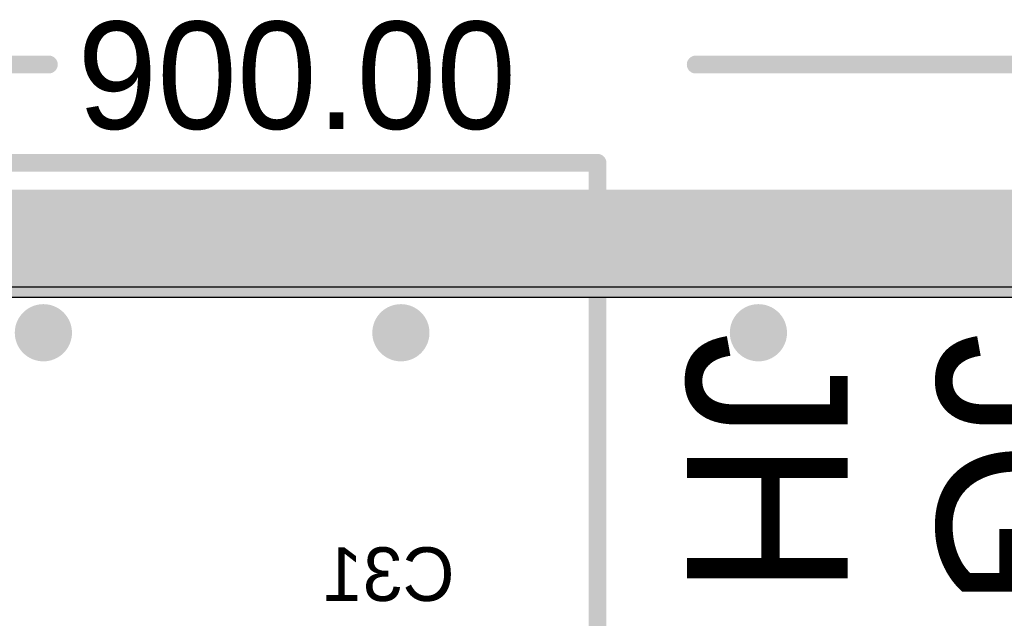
# Model space of a CAD drawing. Header units: millimetres. Extents: x 1.4 to 10.4, y 0 to 10.9.
# Tile 89 of 177: x 4.237 to 4.788, y 5.915 to 6.25. Entities that reach past the tile are written whole.
import ezdxf

# ---------------------------------------------------------------- set-up
doc = ezdxf.new("R2010")
doc.units = ezdxf.units.MM
doc.header["$MEASUREMENT"] = 0
for name, color, linetype in [('BottomLayer', 5, 'Continuous'), ('BottomOverlay', 54, 'Continuous'), ('DrillDrawing', 1, 'Continuous'), ('DrillGuide', 244, 'Continuous'), ('InternalPlane1', 76, 'Continuous'), ('InternalPlane2', 16, 'Continuous'), ('KeepOutLayer', 6, 'Continuous'), ('Mechanical1', 6, 'Continuous'), ('Mechanical2', 216, 'Continuous'), ('MultiLayer', 9, 'Continuous'), ('TopLayer', 1, 'Continuous'), ('TopOverlay', 2, 'Continuous')]:
    doc.layers.add(name, color=color, linetype=linetype)

msp = doc.modelspace()

# ---------------------------------------------------------------- linework, layer by layer
at = {"layer": 'BottomLayer'}
msp.add_line((3.47582, 6.10059), (9.97559, 6.10059), dxfattribs=at)
at = {"layer": 'BottomLayer', "const_width": 0.012}
for points in [[(4.244, 6.075, 1), (4.256, 6.075, 1)], [(4.444, 6.075, 1), (4.456, 6.075, 1)], [(4.644, 6.075, 1), (4.656, 6.075, 1)]]:
    msp.add_lwpolyline(points, format="xyb", close=True, dxfattribs=at)
at = {"layer": 'DrillDrawing', "const_width": 0.006}
for points in [[(4.247, 6.075, 1), (4.253, 6.075, 1)], [(4.447, 6.075, 1), (4.453, 6.075, 1)], [(4.647, 6.075, 1), (4.653, 6.075, 1)]]:
    msp.add_lwpolyline(points, format="xyb", close=True, dxfattribs=at)
at = {"layer": 'DrillGuide', "const_width": 0.006}
for points in [[(4.247, 6.075, 1), (4.253, 6.075, 1)], [(4.447, 6.075, 1), (4.453, 6.075, 1)], [(4.647, 6.075, 1), (4.653, 6.075, 1)]]:
    msp.add_lwpolyline(points, format="xyb", close=True, dxfattribs=at)
at = {"layer": 'InternalPlane1'}
msp.add_line((3.4751, 6.09491), (9.96991, 6.09491), dxfattribs=at)
at = {"layer": 'InternalPlane1', "const_width": 0.06}
msp.add_lwpolyline([(3, 6.125), (10, 6.125)], dxfattribs=at)
at = {"layer": 'InternalPlane2'}
msp.add_line((3.4751, 6.09491), (9.96991, 6.09491), dxfattribs=at)
at = {"layer": 'InternalPlane2', "const_width": 0.06}
msp.add_lwpolyline([(3, 6.125), (10, 6.125)], dxfattribs=at)
at = {"layer": 'InternalPlane2', "const_width": 0.016}
for points in [[(4.242, 6.075, 1), (4.258, 6.075, 1)], [(4.442, 6.075, 1), (4.458, 6.075, 1)], [(4.642, 6.075, 1), (4.658, 6.075, 1)]]:
    msp.add_lwpolyline(points, format="xyb", close=True, dxfattribs=at)
at = {"layer": 'KeepOutLayer', "const_width": 0.00787}
msp.add_lwpolyline([(3, 6.125), (10, 6.125)], dxfattribs=at)
at = {"layer": 'Mechanical1', "const_width": 0.00819}
msp.add_lwpolyline([(3, 6.125), (10, 6.125)], dxfattribs=at)
at = {"layer": 'Mechanical2'}
for points, const_width in [([(4, 6.225), (4.25305, 6.225)], 0.01), ([(4.61495, 6.225), (4.9, 6.225)], 0.01), ([(3, 6.125), (10, 6.125)], 0.00819)]:
    msp.add_lwpolyline(points, dxfattribs=dict(at, const_width=const_width))
at = {"layer": 'Mechanical2', "const_width": 0.005}
for points in [[(4.25055, 6.225, 1), (4.25555, 6.225, 1)], [(4.61245, 6.225, 1), (4.61745, 6.225, 1)]]:
    msp.add_lwpolyline(points, format="xyb", close=True, dxfattribs=at)
at = {"layer": 'MultiLayer', "const_width": 0.012}
for points in [[(4.244, 6.075, 1), (4.256, 6.075, 1)], [(4.444, 6.075, 1), (4.456, 6.075, 1)], [(4.644, 6.075, 1), (4.656, 6.075, 1)]]:
    msp.add_lwpolyline(points, format="xyb", close=True, dxfattribs=at)
at = {"layer": 'TopLayer'}
msp.add_line((3.47582, 6.10059), (9.807, 6.10059), dxfattribs=at)
at = {"layer": 'TopLayer', "const_width": 0.012}
for points in [[(4.244, 6.075, 1), (4.256, 6.075, 1)], [(4.444, 6.075, 1), (4.456, 6.075, 1)], [(4.644, 6.075, 1), (4.656, 6.075, 1)]]:
    msp.add_lwpolyline(points, format="xyb", close=True, dxfattribs=at)
at = {"layer": 'TopOverlay', "const_width": 0.01}
for points in [[(3.94, 6.17), (4.56, 6.17)], [(4.56, 5.835), (4.56, 6.17)]]:
    msp.add_lwpolyline(points, dxfattribs=at)
at = {"layer": 'TopOverlay', "const_width": 0.005}
msp.add_lwpolyline([(4.5575, 6.17, 1), (4.5625, 6.17, 1)], format="xyb", close=True, dxfattribs=at)
msp.add_lwpolyline([(4.5575, 6.17, 1), (4.5625, 6.17, 1)], format="xyb", close=True, dxfattribs=at)

# ---------------------------------------------------------------- texts
at = {"layer": 'BottomOverlay', "text_generation_flag": 2}
msp.add_text('C31', height=0.03, rotation=360, dxfattribs=at).set_placement((4.48, 5.925))
at = {"layer": 'Mechanical2'}
msp.add_text('900.00', height=0.06, dxfattribs=at).set_placement((4.26905, 6.18901))
at = {"layer": 'TopOverlay'}
for s, p in [('JH', (4.61, 6.075)), ('JG', (4.75, 6.075))]:
    msp.add_text(s, height=0.09, rotation=270, dxfattribs=at).set_placement(p)

doc.saveas('drawing.dxf')
